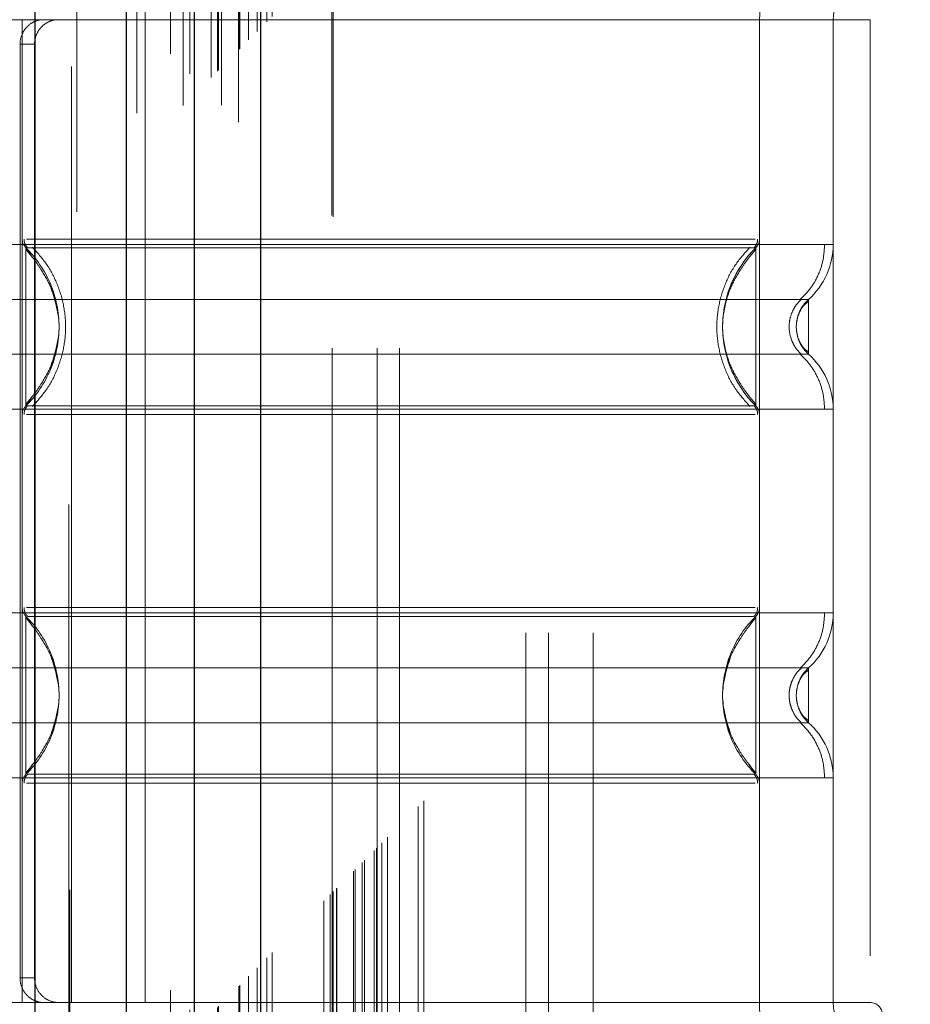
# Model space of a CAD drawing. Header units: inches. Extents: x 0.2 to 10.8, y 0.2 to 8.2.
# Tile 59 of 146: x 3.0436 to 3.1387, y 3.4945 to 3.5997. Entities that reach past the tile are written whole.
import ezdxf

# ---------------------------------------------------------------- set-up
doc = ezdxf.new("R2010")
doc.units = ezdxf.units.IN
doc.header["$MEASUREMENT"] = 0
doc.linetypes.add('HIDDEN', pattern=[0.07500000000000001, 0.05, -0.025])
doc.layers.add('DIMENSIONS', color=140, linetype='Continuous')
doc.styles.add('SLDTEXTSTYLE0', font='TXT', dxfattribs={"width": 0.7})
doc.dimstyles.new('SLDDIMSTYLE0', dxfattribs={"dimtxt": 0.0849609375, "dimasz": 0.13, "dimexe": 0, "dimexo": 0.0625, "dimgap": 0.021240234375, "dimtad": 0, "dimtih": 1, "dimtoh": 1, "dimlfac": 15, "dimrnd": 1e-09, "dimzin": 12, "dimdsep": 46, "dimtxsty": 'SLDTEXTSTYLE0', "dimsah": 1, "dimcen": 0.09, "dimadec": 0, "dimazin": 3, "dimtfac": 1, "dimtofl": 0, "dimtmove": 0, "dimatfit": 3, "dimfxl": 0, "dimfrac": 2, "dimtolj": 1, "dimtzin": 12, "dimarcsym": 0})

# ---------------------------------------------------------------- blocks, each defined once
blk = doc.blocks.new('_D')
at = {"layer": 'DIMENSIONS'}
for p, q in [((3.202962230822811, 5.338666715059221), (2.612633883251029, 5.338666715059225)), ((2.737633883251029, 5.338666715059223), (2.737633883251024, 4.529504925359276)), ((2.576059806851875, 4.37545398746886), (2.547529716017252, 4.37545398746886)), ((2.547529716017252, 4.37545398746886), (2.547529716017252, 4.240423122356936)), ((2.899207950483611, 4.37545398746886), (2.927738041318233, 4.37545398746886)), ((2.927738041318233, 4.37545398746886), (2.927738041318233, 4.240423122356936)), ((2.547529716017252, 4.240423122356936), (2.576059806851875, 4.240423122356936)), ((2.927738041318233, 4.240423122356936), (2.899207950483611, 4.240423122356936)), ((2.737633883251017, 3.346444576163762), (2.737633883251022, 4.221403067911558)), ((3.202962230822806, 3.34644457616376), (2.612633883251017, 3.346444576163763))]:
    blk.add_line(p, q, dxfattribs=at)
for points in [[(2.737633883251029, 5.338666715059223), (2.717633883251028, 5.208666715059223), (2.757633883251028, 5.208666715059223)], [(2.737633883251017, 3.346444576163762), (2.757633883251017, 3.476444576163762), (2.717633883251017, 3.476444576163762)]]:
    blk.add_solid(points, dxfattribs=at)
at = {"layer": 'DIMENSIONS', "char_height": 0.08333333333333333, "attachment_point": 1, "style": 'SLDTEXTSTYLE0'}
for s, insert in [('29.88', (2.576059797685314, 4.501896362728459)), ('759.0', (2.576059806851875, 4.3478454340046))]:
    blk.add_mtext(s, dxfattribs=dict(at, insert=insert))

msp = doc.modelspace()

# ---------------------------------------------------------------- linework, layer by layer
at = {"color": 7, "linetype": 'Continuous', "lineweight": 25}
for p, q in [((3.045250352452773, 3.168228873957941), (3.045250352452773, 5.516562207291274)), ((3.054962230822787, 5.495998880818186), (3.054962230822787, 3.189112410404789)), ((3.062229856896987, 5.488731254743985), (3.062229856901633, 3.19638003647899)), ((3.06932047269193, 5.486375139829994), (3.069320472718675, 3.198736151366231))]:
    msp.add_line(p, q, dxfattribs=at)
at = {"color": 7, "linetype": 'HIDDEN', "lineweight": 18}
for p, q in [((3.045250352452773, 3.168228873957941), (3.045250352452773, 5.516562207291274)), ((3.048947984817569, 5.50670444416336), (3.048947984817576, 3.178404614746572)), ((3.049687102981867, 3.179136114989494), (3.04968710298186, 5.505975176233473)), ((3.059689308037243, 5.495998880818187), (3.059689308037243, 3.189112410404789)), ((3.056089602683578, 3.189666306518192), (3.056089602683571, 5.495444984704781)), ((3.056996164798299, 3.189751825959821), (3.056996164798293, 5.49535946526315)), ((3.061051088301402, 3.190500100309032), (3.061051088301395, 5.494611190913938)), ((3.06177515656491, 5.49388667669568), (3.061775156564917, 3.19122271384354)), ((3.064050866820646, 3.193499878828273), (3.064050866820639, 5.491611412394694)), ((3.064702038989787, 3.194151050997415), (3.06470203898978, 5.490960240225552)), ((3.064821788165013, 3.194270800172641), (3.064821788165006, 5.490840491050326)), ((3.065147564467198, 5.490522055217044), (3.065147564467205, 3.194598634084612)), ((3.066956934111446, 5.488731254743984), (3.066956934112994, 3.19638003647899)), ((3.06698161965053, 3.196428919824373), (3.066981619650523, 5.488683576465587)), ((3.067088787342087, 3.196537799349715), (3.06708878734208, 5.488573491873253)), ((3.068044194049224, 3.197495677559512), (3.068044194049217, 5.487614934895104)), ((3.068943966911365, 3.198392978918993), (3.068943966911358, 5.486718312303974)), ((3.06932047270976, 5.486375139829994), (3.069320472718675, 3.198736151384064)), ((3.069985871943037, 3.199434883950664), (3.06998587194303, 5.485676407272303)), ((3.070570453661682, 3.200019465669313), (3.070570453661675, 5.485091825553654)), ((3.076077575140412, 3.20552658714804), (3.076077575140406, 5.479584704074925)), ((3.076744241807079, 3.206193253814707), (3.076744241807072, 5.478918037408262)), ((3.077077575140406, 5.478584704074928), (3.077077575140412, 3.20652658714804)), ((3.077077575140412, 3.20652658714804), (3.077077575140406, 5.478584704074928)), ((3.077410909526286, 3.206859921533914), (3.07741090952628, 5.478251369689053)), ((3.077449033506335, 3.206884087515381), (3.077449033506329, 5.478217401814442)), ((3.079244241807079, 3.208693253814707), (3.079244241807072, 5.47641803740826)), ((3.079244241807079, 3.208693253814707), (3.079244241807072, 5.47641803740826)), ((3.079437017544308, 3.208886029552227), (3.079437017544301, 5.47622526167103)), ((3.080180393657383, 3.209629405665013), (3.080180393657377, 5.475481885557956)), ((3.080410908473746, 3.209859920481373), (3.080410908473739, 5.475251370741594)), ((3.081708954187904, 3.211142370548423), (3.081708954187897, 5.473967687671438)), ((3.082274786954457, 3.211723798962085), (3.08227478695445, 5.473387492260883)), ((3.082893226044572, 3.2123422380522), (3.082893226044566, 5.472769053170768)), ((3.086165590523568, 3.215614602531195), (3.086165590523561, 5.469496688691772)), ((3.086748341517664, 3.216199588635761), (3.086748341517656, 5.4689281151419)), ((3.097656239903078, 3.234162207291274), (3.097656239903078, 5.450895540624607)), ((3.097656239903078, 3.234162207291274), (3.097656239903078, 5.450895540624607)), ((3.100056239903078, 3.234162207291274), (3.100056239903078, 5.450895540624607)), ((3.104856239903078, 3.234162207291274), (3.104856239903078, 5.450895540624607)), ((3.0769622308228, 3.264588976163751), (3.0769622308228, 5.420522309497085)), ((3.0817622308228, 3.264588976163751), (3.0817622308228, 5.420522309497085)), ((3.0841622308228, 3.264588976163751), (3.0841622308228, 5.420522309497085)), ((3.0841622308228, 3.264588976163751), (3.0841622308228, 5.420522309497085)), ((3.048849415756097, 3.447861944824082), (3.048849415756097, 3.644712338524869)), ((3.056985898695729, 3.599662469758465), (3.027589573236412, 3.599662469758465)), ((3.043862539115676, 3.599662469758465), (3.043862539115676, 3.494675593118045)), ((3.043862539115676, 3.599662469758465), (3.043862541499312, 3.576225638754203)), ((3.049111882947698, 3.494675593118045), (3.049111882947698, 3.599662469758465)), ((3.122602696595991, 3.599662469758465), (3.056985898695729, 3.599662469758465)), ((3.056985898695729, 3.494675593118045), (3.056985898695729, 3.599662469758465)), ((3.122602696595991, 3.599662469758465), (3.122602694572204, 3.576225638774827)), ((3.134413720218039, 3.599662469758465), (3.122602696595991, 3.599662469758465)), ((3.122602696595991, 3.599662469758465), (3.122602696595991, 3.494675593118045)), ((3.130476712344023, 3.599662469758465), (3.130476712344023, 3.494675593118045)), ((3.130476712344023, 3.599662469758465), (3.130476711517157, 3.575657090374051)), ((3.134413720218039, 3.599662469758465), (3.134413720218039, 3.494675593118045)), ((3.134413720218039, 3.599662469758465), (3.134413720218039, 3.494675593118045)), ((3.043628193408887, 3.597037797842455), (3.043628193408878, 3.497300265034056)), ((3.045174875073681, 3.597037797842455), (3.043628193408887, 3.597037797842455)), ((3.045174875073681, 3.597037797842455), (3.045174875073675, 3.497300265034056)), ((3.044929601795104, 3.574288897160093), (3.044255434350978, 3.575289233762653)), ((3.126609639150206, 3.567497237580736), (3.126539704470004, 3.566854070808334)), ((3.126539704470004, 3.566854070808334), (3.126609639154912, 3.566210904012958)), ((3.044255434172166, 3.558418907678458), (3.044929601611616, 3.559419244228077)), ((3.044255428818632, 3.535919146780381), (3.044928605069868, 3.534920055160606)), ((3.122209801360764, 3.535919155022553), (3.121535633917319, 3.534918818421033)), ((3.126609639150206, 3.528127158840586), (3.126539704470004, 3.527483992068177)), ((3.126611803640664, 3.528137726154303), (3.126540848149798, 3.527483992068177)), ((3.126539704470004, 3.527483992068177), (3.126609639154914, 3.526840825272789)), ((3.126540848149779, 3.527483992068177), (3.126611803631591, 3.526830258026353)), ((3.044928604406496, 3.520047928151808), (3.044255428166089, 3.519048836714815)), ((3.121535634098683, 3.520049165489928), (3.122209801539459, 3.519048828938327)), ((3.130476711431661, 3.518680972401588), (3.130476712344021, 3.494675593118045)), ((3.043862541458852, 3.518112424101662), (3.043862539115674, 3.494675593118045)), ((3.122602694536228, 3.518112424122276), (3.12260269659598, 3.494675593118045)), ((3.043628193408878, 3.497300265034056), (3.045174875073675, 3.497300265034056)), ((3.056985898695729, 3.494675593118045), (3.027589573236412, 3.494675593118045)), ((3.122602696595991, 3.494675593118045), (3.056985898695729, 3.494675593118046)), ((3.134413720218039, 3.494675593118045), (3.122602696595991, 3.494675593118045))]:
    msp.add_line(p, q, dxfattribs=at)
at = {"color": 7, "linetype": 'HIDDEN', "lineweight": 18, "flags": 128}
msp.add_lwpolyline([(3.076914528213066, 5.478735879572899), (3.076915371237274, 4.318377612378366), (3.076914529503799, 3.206377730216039)], dxfattribs=at)
at = {"color": 7, "linetype": 'HIDDEN', "lineweight": 18}
for centre, radius, start, end in [((3.134413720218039, 3.599662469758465), 0.01181102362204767, 90, 180), ((3.134413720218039, 3.599662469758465), 0.003937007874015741, 90, 180), ((3.045174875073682, 3.576225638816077), 0.001312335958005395, 180.0000000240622, 225.5237275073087), ((3.121290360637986, 3.576225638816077), 0.001312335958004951, 314.4762724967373, 359.9999999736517), ((3.122602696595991, 3.575657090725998), 0.007874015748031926, 311.7633977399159, 0), ((3.122602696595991, 3.55805105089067), 0.007874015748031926, 0, 48.23660226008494), ((3.045174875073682, 3.557482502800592), 0.001312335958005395, 134.4762724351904, 180), ((3.121290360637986, 3.557482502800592), 0.001312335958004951, 2.747373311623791e-08, 45.52372749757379), ((3.045174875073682, 3.536855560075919), 0.001312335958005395, 180.0000000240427, 225.5237275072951), ((3.121290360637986, 3.536855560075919), 0.001312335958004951, 314.4762724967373, 359.999999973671), ((3.122602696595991, 3.536287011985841), 0.007874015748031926, 311.7633977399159, 0), ((3.122602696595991, 3.518680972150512), 0.007874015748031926, 0, 48.23660226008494), ((3.045174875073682, 3.518112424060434), 0.001312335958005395, 134.4762724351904, 180), ((3.121290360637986, 3.518112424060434), 0.001312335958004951, 2.747373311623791e-08, 45.52372749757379), ((3.134413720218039, 3.494675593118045), 0.01181102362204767, 180, 270.0000000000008), ((3.134413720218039, 3.494675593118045), 0.003937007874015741, 180, 270.0000000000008), ((3.134413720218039, 3.49336325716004), 0.001312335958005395, 0, 90)]:
    msp.add_arc(centre, radius, start, end, dxfattribs=at)
for points, knots in [([(3.081451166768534, 3.210906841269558), (3.081449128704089, 3.216051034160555), (3.081444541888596, 3.227628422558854), (3.081446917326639, 3.245746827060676), (3.081448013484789, 3.265056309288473), (3.081447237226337, 3.292920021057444), (3.081447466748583, 3.329249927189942), (3.081447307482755, 3.412851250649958), (3.081447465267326, 3.577189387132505), (3.081447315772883, 3.897456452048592), (3.08144774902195, 4.386111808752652), (3.081446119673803, 4.890037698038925), (3.081448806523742, 5.233403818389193), (3.081447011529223, 5.36506762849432), (3.081448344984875, 5.396319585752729), (3.081446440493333, 5.423191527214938), (3.081445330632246, 5.444870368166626), (3.08145252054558, 5.460080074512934), (3.081459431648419, 5.469555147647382), (3.081467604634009, 5.473930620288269), (3.081468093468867, 5.474192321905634)], [0, 0, 0, 0, 0.006818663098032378, 0.01534590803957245, 0.02401606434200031, 0.03241351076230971, 0.0522794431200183, 0.07217159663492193, 0.1432276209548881, 0.2701107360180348, 0.4966877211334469, 0.7909435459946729, 0.9380678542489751, 0.9518217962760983, 0.9654648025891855, 0.9794925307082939, 0.9874407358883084, 0.9942002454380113, 0.999653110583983, 1, 1, 1, 1]), ([(3.046098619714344, 3.599662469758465), (3.045806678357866, 3.599662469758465), (3.045503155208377, 3.599601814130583), (3.044914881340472, 3.599350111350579), (3.044633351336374, 3.599158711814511), (3.04415840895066, 3.598675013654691), (3.043962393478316, 3.598379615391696), (3.043698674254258, 3.59773922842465), (3.043628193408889, 3.597389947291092), (3.04362819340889, 3.597037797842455)], [0, 0, 0, 0, 0.25, 0.25, 0.5, 0.5, 0.75, 0.75, 1, 1, 1, 1]), ([(3.045174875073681, 3.597037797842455), (3.045174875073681, 3.597385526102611), (3.045242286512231, 3.597726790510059), (3.045501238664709, 3.598363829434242), (3.045692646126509, 3.598655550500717), (3.04616432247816, 3.599139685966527), (3.04644803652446, 3.599334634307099), (3.047052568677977, 3.599594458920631), (3.047378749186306, 3.599662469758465), (3.047702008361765, 3.599662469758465)], [0, 0, 0, 0, 0.25, 0.25, 0.5, 0.5, 0.75, 0.75, 1, 1, 1, 1]), ([(3.130476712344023, 3.575657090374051), (3.130300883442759, 3.575657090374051), (3.129949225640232, 3.575657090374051), (3.127139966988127, 3.575657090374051), (3.122773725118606, 3.575657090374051), (3.1168530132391, 3.575657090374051), (3.109649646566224, 3.575657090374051), (3.101428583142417, 3.575657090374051), (3.09250892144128, 3.575657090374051), (3.083232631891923, 3.575657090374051), (3.073956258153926, 3.575657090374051), (3.065036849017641, 3.575657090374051), (3.056814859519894, 3.575657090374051), (3.049614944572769, 3.575657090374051), (3.043681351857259, 3.575657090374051), (3.039363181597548, 3.575657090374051), (3.036878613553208, 3.575657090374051), (3.036554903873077, 3.575657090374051), (3.036447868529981, 3.575657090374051)], [0, 0, 0, 0, 0.06454114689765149, 0.1290822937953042, 0.1936234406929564, 0.2581645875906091, 0.3227057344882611, 0.3872468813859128, 0.4517880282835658, 0.5163291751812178, 0.5808703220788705, 0.6454114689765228, 0.7099526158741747, 0.7744937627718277, 0.8390349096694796, 0.9035760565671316, 0.9681172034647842, 1, 1, 1, 1]), ([(3.04405272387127, 3.576231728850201), (3.044056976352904, 3.576144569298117), (3.044065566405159, 3.575968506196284), (3.044148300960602, 3.575715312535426), (3.044270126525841, 3.575478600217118), (3.044389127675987, 3.575349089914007), (3.044448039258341, 3.575284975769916)], [0, 0, 0, 0, 0.2475219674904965, 0.4999966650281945, 0.7524730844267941, 1, 1, 1, 1]), ([(3.122209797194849, 3.575289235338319), (3.122215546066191, 3.575289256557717), (3.121192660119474, 3.575289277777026), (3.117291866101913, 3.575289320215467), (3.114401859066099, 3.575289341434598), (3.10718411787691, 3.575289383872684), (3.102861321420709, 3.575289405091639), (3.093435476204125, 3.575289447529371), (3.088334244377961, 3.575289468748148), (3.07813126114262, 3.575289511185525), (3.073029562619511, 3.575289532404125), (3.063604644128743, 3.575289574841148), (3.059280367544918, 3.575289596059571), (3.052063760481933, 3.575289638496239), (3.049173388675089, 3.575289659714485), (3.045272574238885, 3.575289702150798), (3.044247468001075, 3.575289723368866), (3.044255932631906, 3.575289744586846)], [0, 0, 0, 0, 0.125, 0.125, 0.25, 0.25, 0.375, 0.375, 0.5, 0.5, 0.625, 0.625, 0.75, 0.75, 0.875, 0.875, 1, 1, 1, 1]), ([(3.044255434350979, 3.575289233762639), (3.044255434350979, 3.575311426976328), (3.044255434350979, 3.573911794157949), (3.044255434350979, 3.570165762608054), (3.044255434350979, 3.56685407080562), (3.044255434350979, 3.563542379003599), (3.044255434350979, 3.559796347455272), (3.044255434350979, 3.558396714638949), (3.044255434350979, 3.558418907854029)], [6.283185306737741, 6.283185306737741, 6.283185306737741, 6.283185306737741, 7.068583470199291, 7.46128255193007, 7.85398163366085, 8.24668071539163, 8.6393797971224, 9.42477796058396, 9.42477796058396, 9.42477796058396, 9.42477796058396]), ([(3.122143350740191, 3.576225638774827), (3.122068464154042, 3.576225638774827), (3.121802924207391, 3.576225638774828), (3.119781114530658, 3.576225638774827), (3.116194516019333, 3.576225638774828), (3.111246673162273, 3.576225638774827), (3.105247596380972, 3.576225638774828), (3.098395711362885, 3.576225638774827), (3.09096292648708, 3.576225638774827), (3.083232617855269, 3.576225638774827), (3.075502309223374, 3.576225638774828), (3.068069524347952, 3.576225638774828), (3.061217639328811, 3.576225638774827), (3.055218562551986, 3.576225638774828), (3.050270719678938, 3.576225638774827), (3.046684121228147, 3.576225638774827), (3.044662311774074, 3.576225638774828), (3.044396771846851, 3.576225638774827), (3.044321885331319, 3.576225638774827)], [0, 0, 0, 0, 0.02656569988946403, 0.09419917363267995, 0.1618326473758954, 0.2294661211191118, 0.2970995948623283, 0.3647330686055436, 0.4323665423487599, 0.5000000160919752, 0.5676334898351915, 0.635266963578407, 0.7029004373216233, 0.7705339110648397, 0.8381673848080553, 0.9058008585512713, 0.9734343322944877, 1, 1, 1, 1]), ([(3.044939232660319, 3.575367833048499), (3.045468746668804, 3.57478564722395), (3.046527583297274, 3.573621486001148), (3.04762721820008, 3.571502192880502), (3.048328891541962, 3.569229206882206), (3.04857012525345, 3.566854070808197), (3.048328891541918, 3.564478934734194), (3.047627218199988, 3.562205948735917), (3.04652758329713, 3.560086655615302), (3.045468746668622, 3.558922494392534), (3.044939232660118, 3.558340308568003)], [0, 0, 0, 0, 0.125085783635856, 0.2501263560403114, 0.3751554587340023, 0.5000000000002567, 0.624844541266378, 0.7498736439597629, 0.8749142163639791, 1, 1, 1, 1]), ([(3.121610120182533, 3.558340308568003), (3.121079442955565, 3.558922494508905), (3.120018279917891, 3.56008665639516), (3.118916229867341, 3.5622059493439), (3.118213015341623, 3.564478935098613), (3.117971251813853, 3.566854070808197), (3.118213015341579, 3.569229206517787), (3.118916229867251, 3.571502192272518), (3.120018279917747, 3.57362148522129), (3.121079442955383, 3.57478564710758), (3.121610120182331, 3.575367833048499)], [0, 0, 0, 0, 0.1250856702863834, 0.2501262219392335, 0.3751553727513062, 0.4999999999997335, 0.624844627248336, 0.7498737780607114, 0.8749143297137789, 1, 1, 1, 1]), ([(3.122209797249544, 3.55841890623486), (3.11995791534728, 3.5606041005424), (3.117382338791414, 3.566854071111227), (3.11995791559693, 3.573104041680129), (3.122209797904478, 3.575289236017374)], [0.02713175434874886, 0.02713175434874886, 0.02713175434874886, 0.02713175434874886, 0.499999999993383, 0.9728682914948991, 0.9728682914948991, 0.9728682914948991, 0.9728682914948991]), ([(3.12201719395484, 3.575284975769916), (3.122076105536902, 3.575349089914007), (3.122195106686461, 3.575478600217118), (3.122316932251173, 3.575715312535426), (3.122399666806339, 3.575968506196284), (3.122408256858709, 3.576144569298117), (3.1224125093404, 3.576231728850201)], [0, 0, 0, 0, 0.2475269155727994, 0.5000033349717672, 0.7524780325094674, 0.9999999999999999, 0.9999999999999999, 0.9999999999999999, 0.9999999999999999]), ([(3.122209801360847, 3.558418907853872), (3.122209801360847, 3.558396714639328), (3.122209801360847, 3.559796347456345), (3.122209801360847, 3.563542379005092), (3.122209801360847, 3.566854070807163), (3.122209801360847, 3.570165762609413), (3.122209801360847, 3.573911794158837), (3.122209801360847, 3.575311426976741), (3.122209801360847, 3.575289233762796)], [3.14159265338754, 3.14159265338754, 3.14159265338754, 3.14159265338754, 3.92699081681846, 4.31968989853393, 4.71238898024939, 5.10508806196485, 5.49778714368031, 6.28318530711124, 6.28318530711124, 6.28318530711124, 6.28318530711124]), ([(3.126957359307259, 3.569758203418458), (3.127339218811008, 3.570147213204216), (3.128111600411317, 3.570934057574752), (3.128929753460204, 3.572399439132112), (3.129464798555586, 3.573995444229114), (3.129531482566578, 3.575107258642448), (3.12956446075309, 3.575657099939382)], [0, 0, 0, 0, 0.2471297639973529, 0.4998657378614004, 0.7526615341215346, 1, 1, 1, 1]), ([(3.04773803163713, 3.568034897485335), (3.047554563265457, 3.568999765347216), (3.047245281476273, 3.57062629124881), (3.046143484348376, 3.572578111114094), (3.045173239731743, 3.574033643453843), (3.044575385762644, 3.574744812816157), (3.044255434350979, 3.575125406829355)], [0, 0, 0, 0, 0.3903267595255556, 0.6579932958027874, 0.8169694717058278, 0.9999999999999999, 0.9999999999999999, 0.9999999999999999, 0.9999999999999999]), ([(3.122209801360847, 3.575125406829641), (3.121889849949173, 3.574744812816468), (3.121291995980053, 3.574033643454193), (3.120321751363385, 3.572578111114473), (3.119219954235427, 3.570626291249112), (3.118910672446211, 3.568999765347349), (3.118727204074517, 3.568034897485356)], [0, 0, 0, 0, 0.1830305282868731, 0.342006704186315, 0.6096732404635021, 1, 1, 1, 1]), ([(3.046957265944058, 3.562747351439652), (3.047376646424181, 3.56411625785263), (3.048215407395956, 3.566854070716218), (3.047376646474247, 3.569591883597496), (3.046957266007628, 3.570960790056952)], [0, 0, 0, 0, 0.4999999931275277, 0.9999999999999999, 0.9999999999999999, 0.9999999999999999, 0.9999999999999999]), ([(3.127847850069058, 3.569783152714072), (3.127855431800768, 3.569783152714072), (3.125232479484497, 3.569783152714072), (3.115090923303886, 3.569783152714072), (3.10096088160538, 3.569783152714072), (3.083232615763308, 3.569783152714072), (3.06550434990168, 3.569783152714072), (3.051374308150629, 3.569783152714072), (3.041232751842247, 3.569783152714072), (3.038609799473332, 3.569783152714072), (3.038617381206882, 3.569783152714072)], [4.71241410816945, 4.71241410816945, 4.71241410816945, 4.71241410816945, 5.15721612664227, 5.4883921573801, 5.8858033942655, 6.2832146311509, 6.68062586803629, 7.07803710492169, 7.40921313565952, 7.854015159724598, 7.854015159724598, 7.854015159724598, 7.854015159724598]), ([(3.127088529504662, 3.563898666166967), (3.12689462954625, 3.564095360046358), (3.126506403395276, 3.564489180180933), (3.126098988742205, 3.565223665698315), (3.12583657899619, 3.566018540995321), (3.125745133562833, 3.566854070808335), (3.125836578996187, 3.56768960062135), (3.126098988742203, 3.568484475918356), (3.126506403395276, 3.569218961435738), (3.126894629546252, 3.569612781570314), (3.127088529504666, 3.569809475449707)], [0, 0, 0, 0, 0.1248322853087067, 0.249938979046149, 0.3751056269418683, 0.4999999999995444, 0.6248943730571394, 0.7500610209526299, 0.8751677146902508, 1, 1, 1, 1]), ([(3.127847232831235, 3.569555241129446), (3.127677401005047, 3.569430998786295), (3.127341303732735, 3.569185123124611), (3.126961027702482, 3.568630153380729), (3.12668052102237, 3.567985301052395), (3.12660148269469, 3.567504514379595), (3.126562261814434, 3.56726593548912)], [0, 0, 0, 0, 0.2572717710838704, 0.5091409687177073, 0.756422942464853, 1, 1, 1, 1]), ([(3.12784723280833, 3.569783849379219), (3.127656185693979, 3.569586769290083), (3.127273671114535, 3.569192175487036), (3.126932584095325, 3.568630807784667), (3.126824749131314, 3.568276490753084), (3.126797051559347, 3.568185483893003)], [0, 0, 0, 0, 0.4257879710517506, 0.8525127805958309, 1, 1, 1, 1]), ([(3.127847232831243, 3.563924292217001), (3.127847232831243, 3.563924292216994), (3.127847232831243, 3.564000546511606), (3.127847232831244, 3.56429407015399), (3.127847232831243, 3.564511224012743), (3.127847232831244, 3.565053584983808), (3.127847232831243, 3.565378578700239), (3.127847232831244, 3.566087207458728), (3.127847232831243, 3.56647056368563), (3.127847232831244, 3.567237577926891), (3.127847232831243, 3.5676209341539), (3.127847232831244, 3.568329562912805), (3.127847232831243, 3.568654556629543), (3.127847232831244, 3.569196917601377), (3.127847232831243, 3.56941407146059), (3.127847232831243, 3.569707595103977), (3.127847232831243, 3.569783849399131), (3.127847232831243, 3.569783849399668)], [0, 0, 0, 0, 0.125, 0.125, 0.25, 0.25, 0.375, 0.375, 0.5, 0.5, 0.625, 0.625, 0.75, 0.75, 0.875, 0.875, 1, 1, 1, 1]), ([(3.126562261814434, 3.566442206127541), (3.126601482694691, 3.566203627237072), (3.126680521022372, 3.565722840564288), (3.126961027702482, 3.565077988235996), (3.127341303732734, 3.564523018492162), (3.127677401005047, 3.5642771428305), (3.127847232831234, 3.564152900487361)], [0, 0, 0, 0, 0.2435770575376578, 0.4908590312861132, 0.7427282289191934, 1, 1, 1, 1]), ([(3.044255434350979, 3.558582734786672), (3.044575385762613, 3.558963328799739), (3.045173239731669, 3.559674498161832), (3.046143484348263, 3.561130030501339), (3.047245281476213, 3.563081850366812), (3.047554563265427, 3.564708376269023), (3.04773803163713, 3.565673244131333)], [0, 0, 0, 0, 0.1830305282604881, 0.3420067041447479, 0.6096732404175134, 1, 1, 1, 1]), ([(3.118727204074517, 3.565673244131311), (3.118910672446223, 3.564708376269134), (3.119219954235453, 3.563081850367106), (3.120321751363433, 3.561130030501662), (3.121291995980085, 3.559674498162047), (3.121889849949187, 3.558963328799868), (3.122209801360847, 3.55858273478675)], [0, 0, 0, 0, 0.390326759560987, 0.657993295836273, 0.8169694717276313, 1, 1, 1, 1]), ([(3.126797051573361, 3.565522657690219), (3.126824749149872, 3.565431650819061), (3.126932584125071, 3.565077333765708), (3.127273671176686, 3.564515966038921), (3.127656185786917, 3.564121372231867), (3.127847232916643, 3.563924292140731)], [0, 0, 0, 0, 0.1474872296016, 0.5742120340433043, 1, 1, 1, 1]), ([(3.038617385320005, 3.56392498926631), (3.038609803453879, 3.56392498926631), (3.041232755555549, 3.56392498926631), (3.051374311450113, 3.56392498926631), (3.065504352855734, 3.56392498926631), (3.083232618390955, 3.56392498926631), (3.100960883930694, 3.56392498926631), (3.11509092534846, 3.56392498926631), (3.125232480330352, 3.56392498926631), (3.127855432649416, 3.56392498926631), (3.127847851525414, 3.56392498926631)], [4.712364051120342, 4.712364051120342, 4.712364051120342, 4.712364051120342, 5.15716607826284, 5.488342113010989, 5.885753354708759, 6.28316459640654, 6.68057583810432, 7.077987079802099, 7.40916311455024, 7.85396503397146, 7.85396503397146, 7.85396503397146, 7.85396503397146]), ([(3.129564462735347, 3.55805104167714), (3.129531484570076, 3.558600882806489), (3.129464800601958, 3.559712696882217), (3.128929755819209, 3.561308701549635), (3.128111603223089, 3.562774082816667), (3.127339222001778, 3.563560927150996), (3.126957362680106, 3.563949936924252)], [0, 0, 0, 0, 0.247338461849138, 0.5001342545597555, 0.7528702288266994, 1, 1, 1, 1]), ([(3.044448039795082, 3.558423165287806), (3.044389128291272, 3.558359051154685), (3.044270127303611, 3.558229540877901), (3.044148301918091, 3.557992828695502), (3.04406556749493, 3.557739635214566), (3.044056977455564, 3.557563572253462), (3.04405272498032, 3.557476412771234)], [0, 0, 0, 0, 0.2475269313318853, 0.5000033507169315, 0.752478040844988, 1, 1, 1, 1]), ([(3.044255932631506, 3.558418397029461), (3.044247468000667, 3.55841841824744), (3.045272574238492, 3.558418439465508), (3.049173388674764, 3.558418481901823), (3.052063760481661, 3.558418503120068), (3.05928036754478, 3.558418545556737), (3.063604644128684, 3.558418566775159), (3.073029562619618, 3.558418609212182), (3.078131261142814, 3.558418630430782), (3.088334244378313, 3.558418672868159), (3.09343547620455, 3.558418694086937), (3.102861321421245, 3.558418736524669), (3.107184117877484, 3.558418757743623), (3.114401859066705, 3.558418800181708), (3.117291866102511, 3.558418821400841), (3.121192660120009, 3.558418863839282), (3.122215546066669, 3.55841888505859), (3.122209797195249, 3.558418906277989)], [0, 0, 0, 0, 0.125, 0.125, 0.25, 0.25, 0.375, 0.375, 0.5, 0.5, 0.625, 0.625, 0.75, 0.75, 0.875, 0.875, 1, 1, 1, 1]), ([(3.12241251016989, 3.557476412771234), (3.122408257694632, 3.557563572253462), (3.12239966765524, 3.557739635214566), (3.122316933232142, 3.557992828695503), (3.122195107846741, 3.5582295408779), (3.122076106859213, 3.558359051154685), (3.122017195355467, 3.558423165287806)], [0, 0, 0, 0, 0.2475219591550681, 0.4999966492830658, 0.7524730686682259, 1, 1, 1, 1]), ([(3.036447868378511, 3.558051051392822), (3.036554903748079, 3.558051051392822), (3.036878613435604, 3.558051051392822), (3.039363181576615, 3.558051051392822), (3.043681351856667, 3.558051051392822), (3.049614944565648, 3.558051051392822), (3.056814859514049, 3.558051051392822), (3.065036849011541, 3.558051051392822), (3.073956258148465, 3.558051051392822), (3.083232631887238, 3.558051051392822), (3.092508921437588, 3.558051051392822), (3.101428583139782, 3.558051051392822), (3.109649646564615, 3.558051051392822), (3.116853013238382, 3.558051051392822), (3.122773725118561, 3.558051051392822), (3.127139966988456, 3.558051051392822), (3.129949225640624, 3.558051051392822), (3.13030088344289, 3.558051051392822), (3.130476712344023, 3.558051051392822)], [0, 0, 0, 0, 0.03188280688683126, 0.0964239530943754, 0.16096509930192, 0.2255062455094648, 0.2900473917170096, 0.3545885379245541, 0.4191296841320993, 0.4836708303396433, 0.5482119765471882, 0.6127531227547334, 0.6772942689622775, 0.7418354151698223, 0.806376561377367, 0.8709177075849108, 0.935458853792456, 1, 1, 1, 1]), ([(3.044321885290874, 3.55748250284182), (3.044396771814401, 3.55748250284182), (3.044662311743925, 3.55748250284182), (3.04668412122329, 3.55748250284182), (3.050270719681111, 3.55748250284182), (3.055218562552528, 3.55748250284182), (3.061217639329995, 3.55748250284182), (3.068069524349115, 3.55748250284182), (3.075502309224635, 3.55748250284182), (3.083232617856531, 3.55748250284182), (3.090962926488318, 3.55748250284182), (3.098395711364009, 3.55748250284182), (3.105247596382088, 3.55748250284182), (3.111246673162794, 3.55748250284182), (3.116194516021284, 3.55748250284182), (3.119781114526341, 3.55748250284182), (3.121802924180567, 3.55748250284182), (3.122068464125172, 3.55748250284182), (3.122143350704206, 3.55748250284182)], [0, 0, 0, 0, 0.02656567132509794, 0.09419914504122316, 0.1618326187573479, 0.2294660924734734, 0.2970995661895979, 0.3647330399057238, 0.4323665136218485, 0.499999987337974, 0.5676334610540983, 0.6352669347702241, 0.7029004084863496, 0.770533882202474, 0.8381673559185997, 0.9058008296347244, 0.9734343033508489, 1, 1, 1, 1]), ([(3.130476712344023, 3.536287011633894), (3.130300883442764, 3.536287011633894), (3.129949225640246, 3.536287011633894), (3.127139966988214, 3.536287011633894), (3.122773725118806, 3.536287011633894), (3.116853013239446, 3.536287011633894), (3.109649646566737, 3.536287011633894), (3.101428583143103, 3.536287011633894), (3.092508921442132, 3.536287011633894), (3.083232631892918, 3.536287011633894), (3.073956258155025, 3.536287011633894), (3.065036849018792, 3.536287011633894), (3.056814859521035, 3.536287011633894), (3.049614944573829, 3.536287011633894), (3.04368135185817, 3.536287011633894), (3.0393631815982, 3.536287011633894), (3.036878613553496, 3.536287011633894), (3.036554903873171, 3.536287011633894), (3.036447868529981, 3.536287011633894)], [0, 0, 0, 0, 0.06454114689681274, 0.1290822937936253, 0.1936234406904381, 0.2581645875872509, 0.3227057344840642, 0.3872468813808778, 0.4517880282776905, 0.5163291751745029, 0.5808703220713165, 0.6454114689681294, 0.7099526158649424, 0.7744937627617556, 0.8390349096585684, 0.903576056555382, 0.9681172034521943, 1, 1, 1, 1]), ([(3.044052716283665, 3.536861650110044), (3.04405696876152, 3.536774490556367), (3.044065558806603, 3.536598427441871), (3.044148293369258, 3.536345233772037), (3.044270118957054, 3.536108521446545), (3.044389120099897, 3.53597901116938), (3.044448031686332, 3.535914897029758)], [0, 0, 0, 0, 0.2475219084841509, 0.4999965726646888, 0.7524730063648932, 0.9999999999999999, 0.9999999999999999, 0.9999999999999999, 0.9999999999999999]), ([(3.122143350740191, 3.53685556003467), (3.122068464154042, 3.53685556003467), (3.121802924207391, 3.53685556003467), (3.119781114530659, 3.53685556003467), (3.116194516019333, 3.53685556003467), (3.111246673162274, 3.53685556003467), (3.105247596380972, 3.53685556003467), (3.098395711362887, 3.53685556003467), (3.090962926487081, 3.53685556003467), (3.083232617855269, 3.53685556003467), (3.075502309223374, 3.53685556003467), (3.068069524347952, 3.53685556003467), (3.061217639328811, 3.53685556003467), (3.055218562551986, 3.53685556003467), (3.050270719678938, 3.53685556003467), (3.046684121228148, 3.53685556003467), (3.044662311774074, 3.53685556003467), (3.044396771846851, 3.53685556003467), (3.044321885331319, 3.53685556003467)], [0, 0, 0, 0, 0.02656569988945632, 0.09419917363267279, 0.1618326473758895, 0.229466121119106, 0.2970995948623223, 0.3647330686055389, 0.4323665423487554, 0.5000000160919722, 0.5676334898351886, 0.6352669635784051, 0.7029004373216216, 0.770533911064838, 0.8381673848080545, 0.9058008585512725, 0.9734343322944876, 1, 1, 1, 1]), ([(3.122017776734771, 3.535914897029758), (3.122076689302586, 3.535979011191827), (3.122195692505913, 3.536108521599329), (3.122317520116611, 3.536345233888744), (3.122400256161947, 3.536598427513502), (3.12240884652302, 3.536774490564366), (3.122413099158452, 3.536861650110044)], [0, 0, 0, 0, 0.247526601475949, 0.5000029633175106, 0.752477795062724, 0.9999999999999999, 0.9999999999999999, 0.9999999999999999, 0.9999999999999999]), ([(3.126957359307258, 3.530388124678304), (3.127339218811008, 3.530777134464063), (3.128111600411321, 3.531563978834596), (3.128929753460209, 3.533029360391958), (3.129464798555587, 3.534625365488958), (3.129531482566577, 3.535737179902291), (3.129564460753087, 3.536287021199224)], [0, 0, 0, 0, 0.2471297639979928, 0.4998657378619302, 0.7526615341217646, 1, 1, 1, 1]), ([(3.044255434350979, 3.535919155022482), (3.044255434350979, 3.53594134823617), (3.044255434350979, 3.534541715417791), (3.044255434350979, 3.530795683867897), (3.044255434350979, 3.527483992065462), (3.044255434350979, 3.524172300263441), (3.044255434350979, 3.520426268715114), (3.044255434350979, 3.519026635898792), (3.044255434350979, 3.519048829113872)], [6.283185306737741, 6.283185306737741, 6.283185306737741, 6.283185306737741, 7.068583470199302, 7.461282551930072, 7.853981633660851, 8.24668071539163, 8.63937979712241, 9.42477796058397, 9.42477796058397, 9.42477796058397, 9.42477796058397]), ([(3.04773803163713, 3.528664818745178), (3.047554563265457, 3.529629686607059), (3.047245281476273, 3.531256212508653), (3.046143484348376, 3.533208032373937), (3.045173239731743, 3.534663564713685), (3.044575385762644, 3.535374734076), (3.044255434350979, 3.535755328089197)], [0, 0, 0, 0, 0.3903267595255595, 0.6579932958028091, 0.8169694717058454, 1, 1, 1, 1]), ([(3.121954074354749, 3.535919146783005), (3.121929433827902, 3.535919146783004), (3.121796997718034, 3.535919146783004), (3.120696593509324, 3.535919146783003), (3.118357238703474, 3.535919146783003), (3.114463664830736, 3.535919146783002), (3.108894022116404, 3.535919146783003), (3.101587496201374, 3.535919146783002), (3.092830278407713, 3.535919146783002), (3.083232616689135, 3.535919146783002), (3.073634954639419, 3.535919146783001), (3.064877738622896, 3.535919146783), (3.057571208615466, 3.535919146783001), (3.052001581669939, 3.535919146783), (3.048107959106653, 3.535919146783), (3.045768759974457, 3.535919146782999), (3.044668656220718, 3.535919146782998), (3.044536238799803, 3.535919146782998), (3.044511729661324, 3.535919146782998)], [0, 0, 0, 0, 0.01170879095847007, 0.06293155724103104, 0.1206490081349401, 0.1851790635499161, 0.2564308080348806, 0.3337141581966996, 0.4156154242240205, 0.5000373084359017, 0.584459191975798, 0.6663604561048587, 0.7436438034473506, 0.8148955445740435, 0.8794255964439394, 0.9371430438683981, 0.9883658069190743, 1, 1, 1, 1]), ([(3.122209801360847, 3.535755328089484), (3.121889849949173, 3.53537473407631), (3.121291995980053, 3.534663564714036), (3.120321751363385, 3.533208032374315), (3.119219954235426, 3.531256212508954), (3.11891067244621, 3.529629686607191), (3.118727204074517, 3.528664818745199)], [0, 0, 0, 0, 0.1830305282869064, 0.3420067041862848, 0.6096732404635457, 1, 1, 1, 1]), ([(3.122209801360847, 3.519048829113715), (3.122209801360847, 3.51902663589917), (3.122209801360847, 3.520426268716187), (3.122209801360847, 3.524172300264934), (3.122209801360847, 3.527483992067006), (3.122209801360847, 3.530795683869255), (3.122209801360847, 3.534541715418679), (3.122209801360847, 3.535941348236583), (3.122209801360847, 3.535919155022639)], [3.14159265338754, 3.14159265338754, 3.14159265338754, 3.14159265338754, 3.92699081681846, 4.31968989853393, 4.71238898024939, 5.10508806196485, 5.49778714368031, 6.28318530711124, 6.28318530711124, 6.28318530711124, 6.28318530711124]), ([(3.046956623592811, 3.531591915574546), (3.047376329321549, 3.530222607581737), (3.048215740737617, 3.527483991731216), (3.04737632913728, 3.524745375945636), (3.046956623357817, 3.523376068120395)], [0, 0, 0, 0, 0.5000000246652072, 1, 1, 1, 1]), ([(3.11950796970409, 3.531590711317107), (3.119088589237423, 3.530221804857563), (3.118249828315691, 3.52748399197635), (3.119088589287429, 3.524746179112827), (3.119507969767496, 3.523377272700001)], [0, 0, 0, 0, 0.5000000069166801, 1, 1, 1, 1]), ([(3.127847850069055, 3.530413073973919), (3.127855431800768, 3.530413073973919), (3.125232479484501, 3.530413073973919), (3.115090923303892, 3.530413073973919), (3.100960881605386, 3.530413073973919), (3.083232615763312, 3.530413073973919), (3.06550434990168, 3.530413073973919), (3.051374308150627, 3.530413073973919), (3.041232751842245, 3.530413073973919), (3.038609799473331, 3.530413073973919), (3.038617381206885, 3.530413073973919)], [4.71241410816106, 4.71241410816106, 4.71241410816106, 4.71241410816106, 5.15721612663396, 5.48839215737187, 5.88580339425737, 6.28321463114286, 6.68062586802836, 7.07803710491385, 7.40921313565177, 7.854015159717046, 7.854015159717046, 7.854015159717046, 7.854015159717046]), ([(3.127088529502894, 3.524528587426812), (3.12689462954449, 3.524725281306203), (3.126506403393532, 3.525119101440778), (3.126098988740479, 3.525853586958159), (3.125836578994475, 3.526648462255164), (3.125745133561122, 3.527483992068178), (3.125836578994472, 3.528319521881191), (3.126098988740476, 3.529114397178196), (3.126506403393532, 3.529848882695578), (3.126894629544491, 3.530242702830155), (3.127088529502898, 3.530439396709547)], [0, 0, 0, 0, 0.124832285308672, 0.249938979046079, 0.3751056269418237, 0.4999999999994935, 0.6248943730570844, 0.7500610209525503, 0.8751677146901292, 1, 1, 1, 1]), ([(3.127847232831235, 3.530185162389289), (3.127677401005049, 3.530060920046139), (3.127341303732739, 3.529815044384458), (3.126961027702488, 3.529260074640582), (3.126680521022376, 3.528615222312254), (3.126601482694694, 3.528134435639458), (3.126562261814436, 3.527895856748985)], [0, 0, 0, 0, 0.2572717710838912, 0.5091409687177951, 0.7564229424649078, 1, 1, 1, 1]), ([(3.12784723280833, 3.530413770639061), (3.12765618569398, 3.530216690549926), (3.127273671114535, 3.529822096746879), (3.126932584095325, 3.529260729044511), (3.126824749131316, 3.528906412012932), (3.12679705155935, 3.528815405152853)], [0, 0, 0, 0, 0.4257879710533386, 0.852512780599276, 1, 1, 1, 1]), ([(3.127847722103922, 3.530413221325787), (3.127651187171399, 3.530218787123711), (3.127299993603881, 3.529871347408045), (3.127074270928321, 3.529433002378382), (3.126974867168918, 3.529239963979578)], [0, 0, 0, 0, 0.5596199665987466, 1, 1, 1, 1]), ([(3.127847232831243, 3.524554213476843), (3.127847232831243, 3.524554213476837), (3.127847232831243, 3.524630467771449), (3.127847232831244, 3.524923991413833), (3.127847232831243, 3.525141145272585), (3.127847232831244, 3.525683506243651), (3.127847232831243, 3.526008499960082), (3.127847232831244, 3.526717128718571), (3.127847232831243, 3.527100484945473), (3.127847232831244, 3.527867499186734), (3.127847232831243, 3.528250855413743), (3.127847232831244, 3.528959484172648), (3.127847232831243, 3.529284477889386), (3.127847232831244, 3.52982683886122), (3.127847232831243, 3.530043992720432), (3.127847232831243, 3.53033751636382), (3.127847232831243, 3.530413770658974), (3.127847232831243, 3.53041377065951)], [0, 0, 0, 0, 0.125, 0.125, 0.25, 0.25, 0.375, 0.375, 0.5, 0.5, 0.625, 0.625, 0.75, 0.75, 0.875, 0.875, 1, 1, 1, 1]), ([(3.126562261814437, 3.527072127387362), (3.126601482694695, 3.526833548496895), (3.126680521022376, 3.526352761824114), (3.126961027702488, 3.525707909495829), (3.127341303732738, 3.525152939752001), (3.127677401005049, 3.524907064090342), (3.127847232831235, 3.524782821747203)], [0, 0, 0, 0, 0.2435770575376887, 0.4908590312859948, 0.7427282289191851, 0.9999999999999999, 0.9999999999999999, 0.9999999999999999, 0.9999999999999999]), ([(3.044255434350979, 3.519212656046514), (3.044575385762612, 3.519593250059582), (3.045173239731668, 3.520304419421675), (3.046143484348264, 3.52175995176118), (3.047245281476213, 3.523711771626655), (3.047554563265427, 3.525338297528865), (3.04773803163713, 3.526303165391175)], [0, 0, 0, 0, 0.1830305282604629, 0.3420067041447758, 0.6096732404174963, 1, 1, 1, 1]), ([(3.118727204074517, 3.526303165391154), (3.118910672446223, 3.525338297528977), (3.119219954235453, 3.523711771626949), (3.120321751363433, 3.521759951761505), (3.121291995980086, 3.52030441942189), (3.121889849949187, 3.519593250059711), (3.122209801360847, 3.519212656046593)], [0, 0, 0, 0, 0.390326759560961, 0.6579932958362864, 0.8169694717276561, 1, 1, 1, 1]), ([(3.126797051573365, 3.52615257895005), (3.126824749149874, 3.526061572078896), (3.126932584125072, 3.525707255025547), (3.127273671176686, 3.525145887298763), (3.127656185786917, 3.52475129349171), (3.127847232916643, 3.524554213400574)], [0, 0, 0, 0, 0.1474872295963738, 0.5742120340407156, 1, 1, 1, 1]), ([(3.126974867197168, 3.525728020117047), (3.127074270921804, 3.52553498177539), (3.12729999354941, 3.525096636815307), (3.127651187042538, 3.524749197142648), (3.127847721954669, 3.52455476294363)], [0, 0, 0, 0, 0.4403799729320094, 1, 1, 1, 1]), ([(3.038617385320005, 3.524554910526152), (3.038609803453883, 3.524554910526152), (3.041232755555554, 3.524554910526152), (3.051374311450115, 3.524554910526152), (3.065504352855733, 3.524554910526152), (3.083232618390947, 3.524554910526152), (3.100960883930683, 3.524554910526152), (3.115090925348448, 3.524554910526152), (3.125232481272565, 3.524554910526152), (3.127855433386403, 3.524554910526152), (3.127847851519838, 3.524554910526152)], [4.712364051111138, 4.712364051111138, 4.712364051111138, 4.712364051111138, 5.157166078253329, 5.4883421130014, 5.88575335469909, 6.28316459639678, 6.680575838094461, 7.07798707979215, 7.409163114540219, 7.853965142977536, 7.853965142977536, 7.853965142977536, 7.853965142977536]), ([(3.129564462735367, 3.518680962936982), (3.129531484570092, 3.519230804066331), (3.129464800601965, 3.520342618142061), (3.128929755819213, 3.521938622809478), (3.128111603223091, 3.52340400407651), (3.127339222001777, 3.524190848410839), (3.126957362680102, 3.524579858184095)], [0, 0, 0, 0, 0.247338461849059, 0.5001342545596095, 0.7528702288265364, 1, 1, 1, 1]), ([(3.036447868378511, 3.518680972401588), (3.036554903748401, 3.518680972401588), (3.036878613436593, 3.518680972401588), (3.03936318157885, 3.518680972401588), (3.043681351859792, 3.518680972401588), (3.049614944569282, 3.518680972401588), (3.056814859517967, 3.518680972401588), (3.065036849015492, 3.518680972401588), (3.073956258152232, 3.518680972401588), (3.083232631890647, 3.518680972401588), (3.092508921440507, 3.518680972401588), (3.101428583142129, 3.518680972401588), (3.109649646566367, 3.518680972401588), (3.116853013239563, 3.518680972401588), (3.122773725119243, 3.518680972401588), (3.127139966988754, 3.518680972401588), (3.12994922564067, 3.518680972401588), (3.130300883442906, 3.518680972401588), (3.130476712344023, 3.518680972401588)], [0, 0, 0, 0, 0.03188280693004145, 0.09642395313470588, 0.1609650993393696, 0.2255062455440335, 0.2900473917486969, 0.354588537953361, 0.4191296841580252, 0.4836708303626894, 0.5482119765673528, 0.6127531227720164, 0.677294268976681, 0.7418354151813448, 0.8063765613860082, 0.8709177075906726, 0.9354588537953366, 1, 1, 1, 1]), ([(3.044448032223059, 3.519053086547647), (3.044389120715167, 3.518988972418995), (3.044270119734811, 3.518859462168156), (3.044148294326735, 3.518622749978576), (3.044065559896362, 3.518369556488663), (3.044056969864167, 3.518193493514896), (3.044052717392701, 3.518106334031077)], [0, 0, 0, 0, 0.2475270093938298, 0.5000034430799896, 0.7524780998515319, 1, 1, 1, 1]), ([(3.044511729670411, 3.519048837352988), (3.044536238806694, 3.519048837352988), (3.044668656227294, 3.519048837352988), (3.045768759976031, 3.519048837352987), (3.048107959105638, 3.519048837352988), (3.052001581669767, 3.519048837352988), (3.057571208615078, 3.519048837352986), (3.064877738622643, 3.519048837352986), (3.073634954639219, 3.519048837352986), (3.083232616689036, 3.519048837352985), (3.092830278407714, 3.519048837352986), (3.101587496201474, 3.519048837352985), (3.108894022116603, 3.519048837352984), (3.114463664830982, 3.519048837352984), (3.118357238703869, 3.519048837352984), (3.120696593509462, 3.519048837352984), (3.121796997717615, 3.519048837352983), (3.121929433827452, 3.519048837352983), (3.121954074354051, 3.519048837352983)], [0, 0, 0, 0, 0.01163419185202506, 0.06285695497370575, 0.1205744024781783, 0.1851044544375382, 0.2563561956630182, 0.3336395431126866, 0.4155408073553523, 0.4999626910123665, 0.5843845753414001, 0.6662858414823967, 0.7435691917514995, 0.8148209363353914, 0.8793509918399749, 0.9370684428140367, 0.9882912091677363, 1, 1, 1, 1]), ([(3.122413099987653, 3.518106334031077), (3.122408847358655, 3.518193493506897), (3.122400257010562, 3.518369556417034), (3.122317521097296, 3.518622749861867), (3.122195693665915, 3.518859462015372), (3.122076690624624, 3.518988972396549), (3.122017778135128, 3.519053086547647)], [0, 0, 0, 0, 0.2475221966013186, 0.4999970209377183, 0.7524733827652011, 1, 1, 1, 1]), ([(3.044321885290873, 3.518112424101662), (3.044396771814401, 3.518112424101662), (3.044662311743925, 3.518112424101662), (3.04668412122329, 3.518112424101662), (3.050270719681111, 3.518112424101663), (3.055218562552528, 3.518112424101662), (3.061217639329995, 3.518112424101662), (3.068069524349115, 3.518112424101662), (3.075502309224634, 3.518112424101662), (3.083232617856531, 3.518112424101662), (3.090962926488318, 3.518112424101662), (3.098395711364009, 3.518112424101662), (3.105247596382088, 3.518112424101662), (3.111246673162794, 3.518112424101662), (3.116194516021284, 3.518112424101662), (3.119781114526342, 3.518112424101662), (3.121802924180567, 3.518112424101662), (3.122068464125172, 3.518112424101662), (3.122143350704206, 3.518112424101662)], [0, 0, 0, 0, 0.02656567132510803, 0.09419914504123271, 0.1618326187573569, 0.2294660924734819, 0.2970995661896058, 0.3647330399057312, 0.4323665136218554, 0.4999999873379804, 0.5676334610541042, 0.6352669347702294, 0.7029004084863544, 0.7705338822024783, 0.8381673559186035, 0.9058008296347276, 0.9734343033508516, 1, 1, 1, 1]), ([(3.04362819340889, 3.497300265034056), (3.04362819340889, 3.49694809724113), (3.043697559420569, 3.496602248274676), (3.043961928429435, 3.49595887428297), (3.044157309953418, 3.495664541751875), (3.04463159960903, 3.495180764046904), (3.044914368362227, 3.494988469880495), (3.045499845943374, 3.494737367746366), (3.045806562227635, 3.494675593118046), (3.046098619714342, 3.494675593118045)], [0, 0, 0, 0, 0.25, 0.25, 0.5, 0.5, 0.75, 0.75, 1, 1, 1, 1]), ([(3.047702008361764, 3.494675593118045), (3.047378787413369, 3.494675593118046), (3.047056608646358, 3.494742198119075), (3.046448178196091, 3.49500303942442), (3.046165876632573, 3.495197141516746), (3.045693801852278, 3.495680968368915), (3.045501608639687, 3.495974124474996), (3.045243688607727, 3.496607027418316), (3.045174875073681, 3.496952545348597), (3.045174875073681, 3.497300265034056)], [0, 0, 0, 0, 0.25, 0.25, 0.5, 0.5, 0.75, 0.75, 1, 1, 1, 1])]:
    msp.add_open_spline(points, degree=3, knots=knots, dxfattribs=at)
for points in [[(3.047796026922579, 3.566854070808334), (3.047798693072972, 3.568421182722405), (3.047168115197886, 3.57154868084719), (3.045371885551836, 3.574192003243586), (3.044255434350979, 3.575289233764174)], [(3.122209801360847, 3.575289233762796), (3.121093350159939, 3.574192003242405), (3.119297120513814, 3.571548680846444), (3.118666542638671, 3.568421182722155), (3.118669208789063, 3.566854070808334)], [(3.044255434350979, 3.558418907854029), (3.045371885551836, 3.559516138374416), (3.047168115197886, 3.562159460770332), (3.047798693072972, 3.565286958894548), (3.047796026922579, 3.566854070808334)], [(3.118669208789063, 3.566854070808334), (3.118666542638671, 3.565286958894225), (3.119297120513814, 3.562159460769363), (3.121093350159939, 3.559516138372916), (3.122209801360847, 3.558418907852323)], [(3.047796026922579, 3.527483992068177), (3.047798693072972, 3.529051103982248), (3.047168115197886, 3.532178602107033), (3.045371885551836, 3.534821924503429), (3.044255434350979, 3.535919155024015)], [(3.122209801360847, 3.535919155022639), (3.121093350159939, 3.534821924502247), (3.119297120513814, 3.532178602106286), (3.118666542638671, 3.529051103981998), (3.118669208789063, 3.527483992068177)], [(3.044255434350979, 3.519048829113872), (3.045371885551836, 3.520146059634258), (3.047168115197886, 3.522789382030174), (3.047798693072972, 3.52591688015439), (3.047796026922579, 3.527483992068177)], [(3.118669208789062, 3.527483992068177), (3.118666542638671, 3.525916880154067), (3.119297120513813, 3.522789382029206), (3.121093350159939, 3.520146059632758), (3.122209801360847, 3.519048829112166)]]:
    msp.add_open_spline(points, degree=3, dxfattribs=at)

# ---------------------------------------------------------------- dimensions: what is measured, and where the dimension line sits
at = {"layer": 'DIMENSIONS'}
dim = msp.add_linear_dim(base=(2.737633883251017, 3.346444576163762), p1=(3.25296223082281, 5.338666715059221), p2=(3.252962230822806, 3.346444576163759), angle=90.0000000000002, dimstyle='SLDDIMSTYLE0', dxfattribs=at)
dim.commit()
dim.dimension.update_dxf_attribs({"geometry": '_D', "text_midpoint": (2.737633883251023, 4.375453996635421), "dimtype": 160})

doc.saveas('drawing.dxf')
